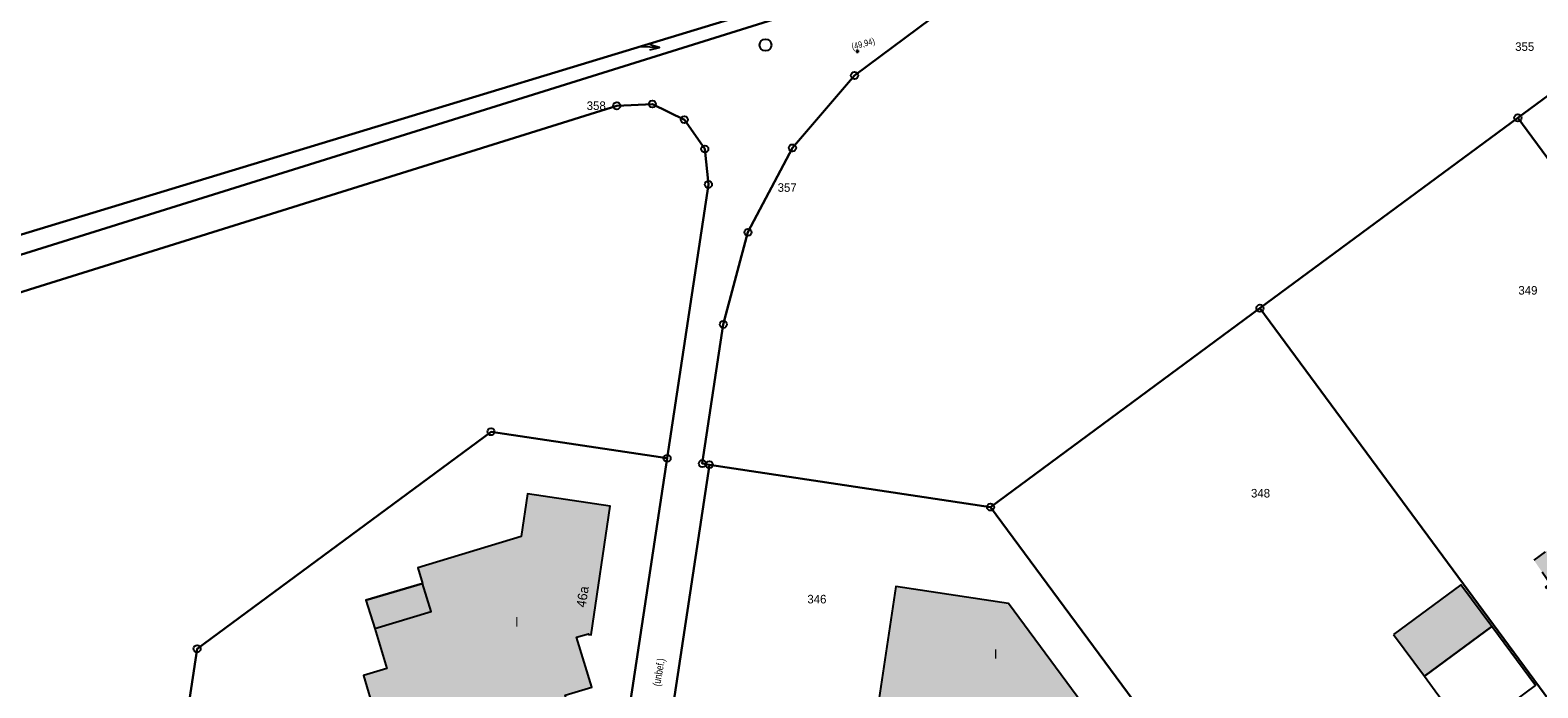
# Model space of a CAD drawing. Extents: x 2408905 to 2410405, y 5786105 to 5787663.
# Tile 26 of 43: x 2409768 to 2409873, y 5786930 to 5786976. Entities that reach past the tile are written whole.
import ezdxf

# ---------------------------------------------------------------- set-up
doc = ezdxf.new("R2010")
doc.units = 0
doc.linetypes.add('DASHED_70', pattern=[2, 1, -1])
for name, color, linetype in [('K100-FLST_GRENZEN', 40, 'Continuous'), ('K105-FLST_NUMMERN', 40, 'Continuous'), ('K125-GEB_LINIEN', 40, 'Continuous'), ('K125-GEB_LINIEN-FLAECHE', 2, 'Continuous'), ('K130-GEB_TEXTE', 40, 'Continuous'), ('K140-EINGER_GEBFL', 40, 'Continuous'), ('K140-EINGER_GEBFL-FLAECHE', 7, 'Continuous'), ('K145-VERM_PKTE', 7, 'Continuous'), ('TOP-HOEHENI', 7, 'Continuous'), ('TOP-TEXTE', 7, 'Continuous')]:
    doc.layers.add(name, color=color, linetype=linetype)
doc.styles.add('SIMPLEX', font='CONTINUOUS')

# ---------------------------------------------------------------- blocks, each defined once
blk = doc.blocks.new('233')
at = {"layer": 'K105-FLST_NUMMERN', "color": 7}
for points in [[(2, 0.5, 0), (0, 0, 0), (2, -0.5, 0)], [(0, 0, 0), (4, 0, 0)]]:
    blk.add_polyline3d(points, dxfattribs=at)
blk = doc.blocks.new('122')
at = {"color": 11, "linetype": 'Continuous'}
blk.add_circle((0, 0), 1.25, dxfattribs=at)
blk = doc.blocks.new('GRENZSTEIN')
at = {"color": 7, "linetype": 'Continuous'}
blk.add_circle((0, 0), 0.75, dxfattribs=at)
blk = doc.blocks.new('247')
at = {"layer": 'TOP-HOEHENI', "color": 30}
for points in [[(-0.375, 0, 0), (0.375, 0, 0)], [(0, -0.375, 0), (0, 0.375, 0)]]:
    blk.add_polyline3d(points, dxfattribs=at)

msp = doc.modelspace()

# ---------------------------------------------------------------- hatches: boundary and pattern name
at = {"layer": 'K125-GEB_LINIEN-FLAECHE'}
for color, points in [(32, [(2409801.096, 5786927.441), (2409805.288, 5786928.712), (2409805.46, 5786928.764), (2409805.202, 5786929.665), (2409807.071, 5786930.219), (2409805.987, 5786933.718), (2409806.844, 5786933.973), (2409806.832, 5786933.917), (2409807.016, 5786933.887), (2409808.359, 5786942.924), (2409802.569, 5786943.793), (2409802.11, 5786940.796), (2409794.865, 5786938.582), (2409795.196, 5786937.494), (2409791.223, 5786936.315), (2409791.834, 5786934.33), (2409792.694, 5786931.534), (2409791.044, 5786931.038), (2409791.824, 5786928.431), (2409793.508, 5786928.924), (2409794.255, 5786926.353), (2409797.102, 5786927.204), (2409797.381, 5786926.314)]), (32, [(2409827.223, 5786929.337), (2409831.858, 5786928.654), (2409835.426, 5786923.823), (2409841.848, 5786928.584), (2409836.317, 5786936.082), (2409828.41, 5786937.276)]), (33, [(2409863.332, 5786933.911), (2409865.498, 5786930.995), (2409870.219, 5786934.477), (2409868.056, 5786937.394)])]:
    msp.add_hatch(color=color, dxfattribs=at).paths.add_polyline_path(points)
at = {"layer": 'K140-EINGER_GEBFL-FLAECHE', "linetype": 'DASHED_70'}
msp.add_hatch(color=30, dxfattribs=at).paths.add_polyline_path([(2409888.903, 5786937.218), (2409882.882, 5786932.775), (2409883.179, 5786932.373), (2409879.153, 5786929.402), (2409877.242, 5786931.992), (2409877.644, 5786932.289), (2409873.996, 5786937.232), (2409874.314, 5786937.466), (2409873.187, 5786939.119), (2409882.454, 5786945.957)])

# ---------------------------------------------------------------- linework, layer by layer
at = {"layer": 'K100-FLST_GRENZEN', "color": 7}
for points in [[(2409724.599, 5786949.096, 0), (2409879.86, 5786996.258, 0), (2409882.018, 5787002.328, 0), (2409881.881, 5787003.434, 0), (2409874.792, 5787060.81, 0), (2409869.011, 5787066.611, 0), (2409862.912, 5787068.425, 0), (2409837.082, 5787103.581, 0), (2409815.623, 5787141.599, 0), (2409813.336, 5787141.982, 0), (2409819.934, 5787152.584, 0), (2409802.652, 5787179.747, 0), (2409781.871, 5787167.123, 0), (2409764.417, 5787154.041, 0)], [(2409928.717, 5787003.789, 0), (2409896.797, 5786999.839, 0), (2409882.018, 5787002.328, 0), (2409879.86, 5786996.258, 0), (2409879.432, 5786995.054, 0), (2409862.186, 5786990.308, 0), (2409744.513, 5786953.524, 0)], [(2409811.443, 5786920.128, 0), (2409815.32, 5786945.828, 0), (2409814.826, 5786945.903, 0), (2409816.3, 5786955.666, 0), (2409818.03, 5786962.131, 0), (2409821.152, 5786968.05, 0), (2409825.508, 5786973.132, 0), (2409830.882, 5786977.119, 0)], [(2409745.222, 5786951.127, 0), (2409808.82, 5786971.005, 0), (2409811.319, 5786971.13, 0), (2409813.565, 5786970.029, 0), (2409814.996, 5786967.977, 0), (2409815.254, 5786965.488, 0), (2409812.354, 5786946.276, 0), (2409808.925, 5786923.541, 0)]]:
    msp.add_polyline3d(points, dxfattribs=at)
for points in [[(2409725.162, 5786947.016, 0), (2409726.377, 5786946.769, 0), (2409728.747, 5786949.122, 0), (2409744.513, 5786953.524, 0), (2409862.186, 5786990.308, 0), (2409879.432, 5786995.054, 0), (2409879.86, 5786996.258, 0), (2409724.599, 5786949.096, 0), (2409725.162, 5786947.016, 0)], [(2409815.32, 5786945.828, 0), (2409835.052, 5786942.855, 0), (2409853.954, 5786956.805, 0), (2409872.053, 5786970.161, 0), (2409890.152, 5786983.518, 0), (2409882.851, 5786993.411, 0), (2409862.891, 5786987.91, 0), (2409837.006, 5786979.816, 0), (2409830.882, 5786977.119, 0), (2409825.508, 5786973.132, 0), (2409821.152, 5786968.05, 0), (2409818.03, 5786962.131, 0), (2409816.3, 5786955.666, 0), (2409814.826, 5786945.903, 0), (2409815.32, 5786945.828, 0)], [(2409872.053, 5786970.161, 0), (2409896.994, 5786936.355, 0), (2409915.09, 5786949.708, 0), (2409896.085, 5786975.474, 0), (2409890.152, 5786983.518, 0), (2409872.053, 5786970.161, 0)], [(2409726.224, 5786943.092, 0), (2409748.907, 5786859.331, 0), (2409779.006, 5786881.583, 0), (2409780.153, 5786882.43, 0), (2409773.185, 5786891.877, 0), (2409777.435, 5786920.065, 0), (2409779.373, 5786932.916, 0), (2409799.999, 5786948.138, 0), (2409812.354, 5786946.276, 0), (2409815.254, 5786965.488, 0), (2409814.996, 5786967.977, 0), (2409813.565, 5786970.029, 0), (2409811.319, 5786971.13, 0), (2409808.82, 5786971.005, 0), (2409745.222, 5786951.127, 0), (2409730.046, 5786946.89, 0), (2409726.224, 5786943.092, 0)], [(2409853.954, 5786956.805, 0), (2409878.896, 5786923, 0), (2409896.994, 5786936.355, 0), (2409872.053, 5786970.161, 0), (2409853.954, 5786956.805, 0)], [(2409846.639, 5786927.149, 0), (2409859.993, 5786909.051, 0), (2409878.896, 5786923, 0), (2409853.954, 5786956.805, 0), (2409835.052, 5786942.855, 0), (2409846.639, 5786927.149, 0)], [(2409777.435, 5786920.065, 0), (2409786.785, 5786918.656, 0), (2409787.343, 5786918.572, 0), (2409789.745, 5786918.21, 0), (2409795.695, 5786917.313, 0), (2409796.209, 5786917.236, 0), (2409799.673, 5786916.714, 0), (2409808.925, 5786923.541, 0), (2409812.354, 5786946.276, 0), (2409799.999, 5786948.138, 0), (2409779.373, 5786932.916, 0), (2409777.435, 5786920.065, 0)], [(2409811.443, 5786920.128, 0), (2409820.497, 5786907.857, 0), (2409845.835, 5786926.555, 0), (2409846.639, 5786927.149, 0), (2409835.052, 5786942.855, 0), (2409815.32, 5786945.828, 0), (2409811.443, 5786920.128, 0)]]:
    msp.add_polyline3d(points, close=True, dxfattribs=at)
at = {"layer": 'K125-GEB_LINIEN', "color": 32}
for points in [[(2409801.096, 5786927.441, 0), (2409805.288, 5786928.712, 0), (2409805.46, 5786928.764, 0), (2409805.202, 5786929.665, 0), (2409807.071, 5786930.219, 0), (2409805.987, 5786933.718, 0), (2409806.844, 5786933.973, 0), (2409806.832, 5786933.917, 0), (2409807.016, 5786933.887, 0), (2409808.359, 5786942.924, 0), (2409802.569, 5786943.793, 0), (2409802.11, 5786940.796, 0), (2409794.865, 5786938.582, 0), (2409795.196, 5786937.494, 0), (2409791.223, 5786936.315, 0), (2409791.834, 5786934.33, 0), (2409792.694, 5786931.534, 0), (2409791.044, 5786931.038, 0), (2409791.824, 5786928.431, 0), (2409793.508, 5786928.924, 0), (2409794.255, 5786926.353, 0), (2409797.102, 5786927.204, 0), (2409797.381, 5786926.314, 0), (2409801.096, 5786927.441, 0)], [(2409791.223, 5786936.315, 0), (2409795.196, 5786937.494, 0)], [(2409827.223, 5786929.337, 0), (2409831.858, 5786928.654, 0), (2409835.426, 5786923.823, 0), (2409841.848, 5786928.584, 0), (2409836.317, 5786936.082, 0), (2409828.41, 5786937.276, 0), (2409827.223, 5786929.337, 0)], [(2409863.332, 5786933.911, 0), (2409865.498, 5786930.995, 0), (2409870.219, 5786934.477, 0), (2409868.056, 5786937.394, 0), (2409863.332, 5786933.911, 0)], [(2409791.223, 5786936.315, 0), (2409791.834, 5786934.33, 0)]]:
    msp.add_polyline3d(points, dxfattribs=at)
at = {"layer": 'K125-GEB_LINIEN', "color": 40}
for points in [[(2409791.223, 5786936.315, 0), (2409791.834, 5786934.33, 0), (2409795.797, 5786935.52, 0), (2409795.196, 5786937.494, 0), (2409791.223, 5786936.315, 0)], [(2409865.498, 5786930.995, 0), (2409866.242, 5786929.969, 0), (2409868.568, 5786926.838, 0), (2409873.294, 5786930.326, 0), (2409870.219, 5786934.477, 0), (2409865.498, 5786930.995, 0)]]:
    msp.add_polyline3d(points, close=True, dxfattribs=at)
at = {"layer": 'K140-EINGER_GEBFL', "color": 132, "linetype": 'DASHED_70'}
msp.add_polyline3d([(2409888.903, 5786937.218, 0), (2409882.882, 5786932.775, 0), (2409883.179, 5786932.373, 0), (2409879.153, 5786929.402, 0), (2409877.242, 5786931.992, 0), (2409877.644, 5786932.289, 0), (2409873.996, 5786937.232, 0), (2409874.314, 5786937.466, 0), (2409873.187, 5786939.119, 0), (2409882.454, 5786945.957, 0), (2409888.903, 5786937.218, 0)], dxfattribs=at)

# ---------------------------------------------------------------- block references
at = {"layer": 'K100-FLST_GRENZEN', "xscale": 0.333, "yscale": 0.333}
for p in [(2409825.508, 5786973.132), (2409808.82, 5786971.005), (2409811.319, 5786971.13), (2409813.565, 5786970.029), (2409872.053, 5786970.161), (2409814.996, 5786967.977), (2409821.152, 5786968.05), (2409815.254, 5786965.488), (2409818.03, 5786962.131), (2409853.954, 5786956.805), (2409816.3, 5786955.666), (2409799.999, 5786948.138), (2409812.354, 5786946.276), (2409814.826, 5786945.903), (2409815.32, 5786945.828), (2409835.052, 5786942.855), (2409779.373, 5786932.916)]:
    msp.add_blockref('GRENZSTEIN', p, dxfattribs=at)
at = {"layer": 'K105-FLST_NUMMERN', "xscale": 0.339, "yscale": 0.339, "rotation": 178.0940000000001}
msp.add_blockref('233', (2409811.828, 5786975.087), dxfattribs=at)
at = {"layer": 'K145-VERM_PKTE', "xscale": 0.333, "yscale": 0.333}
msp.add_blockref('122', (2409819.257, 5786975.269), dxfattribs=at)
at = {"layer": 'TOP-HOEHENI', "xscale": 0.333, "yscale": 0.333}
msp.add_blockref('247', (2409825.716, 5786974.83, 49.944), dxfattribs=at)

# ---------------------------------------------------------------- texts
at = {"layer": 'K105-FLST_NUMMERN', "color": 7, "linetype": 'Continuous', "style": 'SIMPLEX'}
for s, p in [('355', (2409871.863, 5786974.857, 50.009)), ('358', (2409806.712, 5786970.712, 50.009)), ('357', (2409820.11, 5786964.971, 50.009)), ('349', (2409872.088, 5786957.761, 50.009)), ('348', (2409853.326, 5786943.526, 50.009)), ('346', (2409822.196, 5786936.096, 50.009))]:
    msp.add_text(s, height=0.6, dxfattribs=at).set_placement(p)
at = {"layer": 'K130-GEB_TEXTE', "color": 7, "linetype": 'Continuous', "style": 'SIMPLEX'}
msp.add_text('46a', height=0.666, rotation=80.969, dxfattribs=at).set_placement((2409806.631, 5786935.78))
for p in [(2409801.686, 5786934.47), (2409835.289, 5786932.212)]:
    msp.add_text('I', height=0.666, dxfattribs=at).set_placement(p)
at = {"layer": 'TOP-HOEHENI', "color": 251, "linetype": 'Continuous', "lineweight": 9, "style": 'SIMPLEX', "width": 0.8}
msp.add_text('(49,94)', height=0.45, rotation=15, dxfattribs=at).set_placement((2409825.371, 5786974.927))
at = {"layer": 'TOP-TEXTE', "color": 220, "linetype": 'Continuous', "style": 'SIMPLEX', "width": 0.8}
msp.add_text('(unbef.)', height=0.533, rotation=80, dxfattribs=at).set_placement((2409811.858, 5786930.256))

doc.saveas('drawing.dxf')
